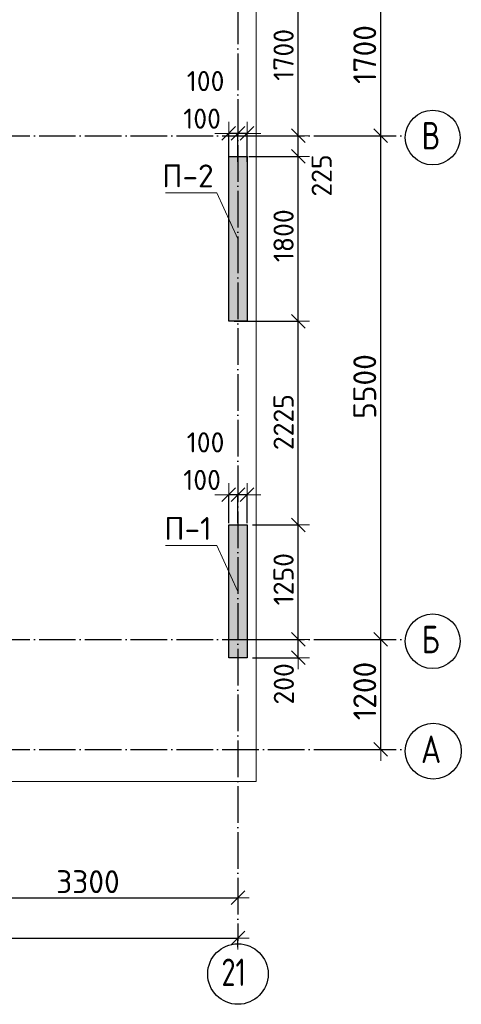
# Model space of a CAD drawing. Header units: millimetres. Extents: x 24002 to 102045, y -250 to 61883.
# Tile 25 of 31: x 64996 to 69821, y 37216 to 47967. Entities that reach past the tile are written whole.
import ezdxf

# ---------------------------------------------------------------- set-up
doc = ezdxf.new("R2010")
doc.units = ezdxf.units.MM
doc.header["$PDMODE"] = 65
doc.linetypes.add('______11', pattern=[500, 400, -50, 0, -50])
doc.linetypes.add('______5', pattern=[1100, 800, -100, 100, -100])
for name, color, linetype, lineweight in [('Standard', 7, 'Continuous', 25), ('Высотная отметка (отверстия)', 7, 'Continuous', 13), ('Размерная линия_ общее', 7, 'Continuous', 13)]:
    doc.layers.add(name, color=color, linetype=linetype, lineweight=lineweight)
doc.layers.add('Осевая линия_ общее', color=7, linetype='______5', lineweight=13, true_color=0xa0a0a0)
doc.styles.add('ISOCPEUR', font='ISOCPEUR')
doc.dimstyles.new('DIMSTYLE_12', dxfattribs={"dimtxt": 220, "dimasz": 250, "dimexe": 0, "dimexo": 0, "dimgap": 110, "dimtad": 2, "dimdec": 0, "dimrnd": 5, "dimzin": 12, "dimdsep": 46, "dimtxsty": 'ISOCPEUR', "dimblk1": 'ALL_ML_STRICH', "dimblk2": 'ALL_ML_STRICH', "dimsah": 1, "dimcen": 0, "dimclrd": 7, "dimclre": 256, "dimclrt": 7, "dimadec": 0, "dimazin": 0, "dimtfac": 1, "dimtdec": 0, "dimtix": 1, "dimtmove": 2, "dimatfit": 3, "dimfxl": 0, "dimtzin": 0, "dimlwd": 0, "dimlwe": -3, "dimarcsym": 0})
doc.dimstyles.new('DIMSTYLE_13', dxfattribs={"dimtxt": 220, "dimasz": 250, "dimexe": 0, "dimexo": 0, "dimgap": 110, "dimtad": 0, "dimdec": 0, "dimrnd": 5, "dimzin": 12, "dimdsep": 46, "dimtxsty": 'ISOCPEUR', "dimblk1": 'ALL_ML_STRICH', "dimblk2": 'ALL_ML_STRICH', "dimsah": 1, "dimcen": 0, "dimclrd": 7, "dimclre": 256, "dimclrt": 7, "dimadec": 0, "dimazin": 0, "dimtfac": 1, "dimtdec": 0, "dimtix": 1, "dimtmove": 2, "dimatfit": 3, "dimfxl": 0, "dimtvp": 1.2, "dimtzin": 0, "dimlwd": 0, "dimlwe": -3, "dimarcsym": 0})
doc.dimstyles.new('DIMSTYLE_3', dxfattribs={"dimtxt": 250, "dimasz": 250, "dimexe": 0, "dimexo": 0, "dimgap": 125, "dimtad": 2, "dimdec": 0, "dimrnd": 5, "dimzin": 12, "dimdsep": 46, "dimtxsty": 'ISOCPEUR', "dimblk1": 'ALL_ML_STRICH', "dimblk2": 'ALL_ML_STRICH', "dimsah": 1, "dimcen": 0, "dimclrd": 256, "dimclre": 256, "dimclrt": 256, "dimadec": 0, "dimazin": 0, "dimtfac": 1, "dimtdec": 0, "dimtix": 1, "dimtmove": 2, "dimatfit": 3, "dimfxl": 0, "dimtzin": 0, "dimlwd": 0, "dimlwe": -1, "dimarcsym": 0})
doc.dimstyles.new('DIMSTYLE_9', dxfattribs={"dimtxt": 220, "dimasz": 250, "dimexe": 0, "dimexo": 0, "dimgap": 110, "dimtad": 2, "dimdec": 0, "dimrnd": 5, "dimzin": 12, "dimdsep": 46, "dimtxsty": 'ISOCPEUR', "dimblk1": 'ALL_ML_STRICH', "dimblk2": 'ALL_ML_STRICH', "dimsah": 1, "dimcen": 0, "dimclrd": 7, "dimclre": 256, "dimclrt": 7, "dimadec": 0, "dimazin": 0, "dimtfac": 1, "dimtdec": 0, "dimtix": 1, "dimtmove": 2, "dimatfit": 3, "dimfxl": 0, "dimtvp": 1.2, "dimtzin": 0, "dimlwd": 0, "dimlwe": -3, "dimarcsym": 0})

# ---------------------------------------------------------------- blocks, each defined once
blk = doc.blocks.new('ALL_ML_STRICH')
at = {"color": 0, "linetype": 'ByBlock', "lineweight": -2}
for p, q in [((0, -0.5), (0, 0.5)), ((-1, 0), (0.5, 0)), ((-0.3, -0.3), (0.3, 0.3))]:
    blk.add_line(p, q, dxfattribs=at)
blk = doc.blocks.new('*D15')
at = {"layer": 'DEFPOINTS', "transparency": 33554687}
for p in [(67380, 38553), (64080, 38380), (64080, 37830)]:
    blk.add_point(p, dxfattribs=at)
at = {"layer": 'Размерная линия_ общее', "lineweight": -2, "transparency": 33554687}
for p, q in [((67380, 38563), (67380, 38380)), ((64080, 37840), (64080, 38380)), ((64080, 38380), (67380, 38380))]:
    blk.add_line(p, q, dxfattribs=at)
at = {"layer": 'Размерная линия_ общее', "transparency": 33554687, "xscale": 250, "yscale": 250, "zscale": 250, "rotation": 180}
blk.add_blockref('ALL_ML_STRICH', (64080, 38380), dxfattribs=at)
at = {"layer": 'Размерная линия_ общее', "transparency": 33554687, "xscale": 250, "yscale": 250, "zscale": 250}
blk.add_blockref('ALL_ML_STRICH', (67380, 38380), dxfattribs=at)
at = {"layer": 'Размерная линия_ общее', "transparency": 33554687, "insert": (65742, 38555), "char_height": 250, "width": 1000, "attachment_point": 5, "style": 'ISOCPEUR'}
blk.add_mtext('\\A1;{3300}', dxfattribs=at)
blk = doc.blocks.new('*D16')
at = {"layer": 'DEFPOINTS', "transparency": 33554687}
for p in [(25300, 37940), (25300, 37830), (67380, 37830)]:
    blk.add_point(p, dxfattribs=at)
at = {"layer": 'Размерная линия_ общее', "lineweight": -2, "transparency": 33554687}
for p, q in [((25300, 37840), (25300, 37940)), ((25300, 37940), (67380, 37940)), ((67380, 37840), (67380, 37940))]:
    blk.add_line(p, q, dxfattribs=at)
at = {"layer": 'Размерная линия_ общее', "transparency": 33554687, "xscale": 250, "yscale": 250, "zscale": 250, "rotation": 180}
blk.add_blockref('ALL_ML_STRICH', (25300, 37940), dxfattribs=at)
at = {"layer": 'Размерная линия_ общее', "transparency": 33554687, "xscale": 250, "yscale": 250, "zscale": 250}
blk.add_blockref('ALL_ML_STRICH', (67380, 37940), dxfattribs=at)
at = {"layer": 'Размерная линия_ общее', "transparency": 33554687, "insert": (46340, 38115), "char_height": 250, "width": 1250, "attachment_point": 5, "style": 'ISOCPEUR'}
blk.add_mtext('\\A1;{42080}', dxfattribs=at)
blk = doc.blocks.new('*D17')
at = {"layer": 'DEFPOINTS', "transparency": 33554687}
for p in [(68420, 41200), (68320, 40000), (68941, 40000)]:
    blk.add_point(p, dxfattribs=at)
at = {"layer": 'Размерная линия_ общее', "lineweight": -2, "transparency": 33554687}
for p, q in [((68430, 41200), (68941, 41200)), ((68941, 40000), (68941, 41200)), ((68330, 40000), (68941, 40000))]:
    blk.add_line(p, q, dxfattribs=at)
at = {"layer": 'Размерная линия_ общее', "transparency": 33554687, "xscale": 250, "yscale": 250, "zscale": 250}
for p, rotation in [((68941, 41200), 90), ((68941, 40000), 270)]:
    blk.add_blockref('ALL_ML_STRICH', p, dxfattribs=dict(at, rotation=rotation))
at = {"layer": 'Размерная линия_ общее', "transparency": 33554687, "insert": (68766, 40637), "char_height": 250, "width": 1000, "attachment_point": 5, "rotation": 90, "style": 'ISOCPEUR'}
blk.add_mtext('\\A1;{1200}', dxfattribs=at)
blk = doc.blocks.new('*D18')
at = {"layer": 'DEFPOINTS', "transparency": 33554687}
for p in [(68420, 46700), (68420, 41200), (68941, 41200)]:
    blk.add_point(p, dxfattribs=at)
at = {"layer": 'Размерная линия_ общее', "lineweight": -2, "transparency": 33554687}
for p, q in [((68430, 46700), (68941, 46700)), ((68941, 41200), (68941, 46700)), ((68430, 41200), (68941, 41200))]:
    blk.add_line(p, q, dxfattribs=at)
at = {"layer": 'Размерная линия_ общее', "transparency": 33554687, "xscale": 250, "yscale": 250, "zscale": 250}
for p, rotation in [((68941, 46700), 90), ((68941, 41200), 270)]:
    blk.add_blockref('ALL_ML_STRICH', p, dxfattribs=dict(at, rotation=rotation))
at = {"layer": 'Размерная линия_ общее', "transparency": 33554687, "insert": (68766, 43962), "char_height": 250, "width": 1000, "attachment_point": 5, "rotation": 90, "style": 'ISOCPEUR'}
blk.add_mtext('\\A1;{5500}', dxfattribs=at)
blk = doc.blocks.new('*D19')
at = {"layer": 'DEFPOINTS', "transparency": 33554687}
for p in [(68320, 48400), (68420, 46700), (68941, 46700)]:
    blk.add_point(p, dxfattribs=at)
at = {"layer": 'Размерная линия_ общее', "lineweight": -2, "transparency": 33554687}
for p, q in [((68330, 48400), (68941, 48400)), ((68941, 46700), (68941, 48400)), ((68430, 46700), (68941, 46700))]:
    blk.add_line(p, q, dxfattribs=at)
at = {"layer": 'Размерная линия_ общее', "transparency": 33554687, "xscale": 250, "yscale": 250, "zscale": 250}
for p, rotation in [((68941, 48400), 90), ((68941, 46700), 270)]:
    blk.add_blockref('ALL_ML_STRICH', p, dxfattribs=dict(at, rotation=rotation))
at = {"layer": 'Размерная линия_ общее', "transparency": 33554687, "insert": (68766, 47587), "char_height": 250, "width": 1000, "attachment_point": 5, "rotation": 90, "style": 'ISOCPEUR'}
blk.add_mtext('\\A1;{1700}', dxfattribs=at)
blk = doc.blocks.new('*D141')
at = {"layer": 'DEFPOINTS', "color": 7, "linetype": 'Continuous', "lineweight": 13, "transparency": 33554687}
for p in [(67480, 42781), (67380, 42450), (67480, 42450)]:
    blk.add_point(p, dxfattribs=at)
at = {"layer": 'Размерная линия_ общее', "color": 253, "linetype": 'Continuous', "lineweight": -2, "true_color": 0xa0a0a0, "transparency": 33554687}
for p, q in [((67380, 42470), (67380, 42781)), ((67480, 42470), (67480, 42781))]:
    blk.add_line(p, q, dxfattribs=at)
at = {"layer": 'Размерная линия_ общее', "color": 7, "linetype": 'Continuous', "lineweight": -2, "transparency": 33554687}
blk.add_line((67480, 42781), (67380, 42781), dxfattribs=at)
at = {"layer": 'Размерная линия_ общее', "color": 7, "linetype": 'Continuous', "lineweight": 13, "transparency": 33554687, "xscale": 250, "yscale": 250, "zscale": 250}
for p, rotation in [((67480, 42781), 360), ((67380, 42781), 180)]:
    blk.add_blockref('ALL_ML_STRICH', p, dxfattribs=dict(at, rotation=rotation))
at = {"layer": 'Размерная линия_ общее', "color": 7, "linetype": 'Continuous', "lineweight": 13, "transparency": 33554687, "insert": (67027, 43352), "char_height": 220, "width": 660, "attachment_point": 5, "style": 'ISOCPEUR'}
blk.add_mtext('\\A1;{100}', dxfattribs=at)
blk = doc.blocks.new('*D142')
at = {"layer": 'DEFPOINTS', "color": 7, "linetype": 'Continuous', "lineweight": 13, "transparency": 33554687}
for p in [(67380, 42781), (67280, 42450), (67380, 42450)]:
    blk.add_point(p, dxfattribs=at)
at = {"layer": 'Размерная линия_ общее', "color": 253, "linetype": 'Continuous', "lineweight": -2, "true_color": 0xa0a0a0, "transparency": 33554687}
for p, q in [((67280, 42470), (67280, 42781)), ((67380, 42470), (67380, 42781))]:
    blk.add_line(p, q, dxfattribs=at)
at = {"layer": 'Размерная линия_ общее', "color": 7, "linetype": 'Continuous', "lineweight": -2, "transparency": 33554687}
blk.add_line((67380, 42781), (67280, 42781), dxfattribs=at)
at = {"layer": 'Размерная линия_ общее', "color": 7, "linetype": 'Continuous', "lineweight": 13, "transparency": 33554687, "xscale": 250, "yscale": 250, "zscale": 250}
for p, rotation in [((67380, 42781), 360), ((67280, 42781), 180)]:
    blk.add_blockref('ALL_ML_STRICH', p, dxfattribs=dict(at, rotation=rotation))
at = {"layer": 'Размерная линия_ общее', "color": 7, "linetype": 'Continuous', "lineweight": 13, "transparency": 33554687, "insert": (66989, 42942), "char_height": 220, "width": 660, "attachment_point": 5, "style": 'ISOCPEUR'}
blk.add_mtext('\\A1;{100}', dxfattribs=at)
blk = doc.blocks.new('*D143')
at = {"layer": 'DEFPOINTS', "color": 7, "linetype": 'Continuous', "lineweight": 13, "transparency": 33554687}
for p in [(67480, 46726), (67380, 46395), (67480, 46395)]:
    blk.add_point(p, dxfattribs=at)
at = {"layer": 'Размерная линия_ общее', "color": 253, "linetype": 'Continuous', "lineweight": -2, "true_color": 0xa0a0a0, "transparency": 33554687}
for p, q in [((67380, 46415), (67380, 46726)), ((67480, 46415), (67480, 46726))]:
    blk.add_line(p, q, dxfattribs=at)
at = {"layer": 'Размерная линия_ общее', "color": 7, "linetype": 'Continuous', "lineweight": -2, "transparency": 33554687}
blk.add_line((67480, 46726), (67380, 46726), dxfattribs=at)
at = {"layer": 'Размерная линия_ общее', "color": 7, "linetype": 'Continuous', "lineweight": 13, "transparency": 33554687, "xscale": 250, "yscale": 250, "zscale": 250}
for p, rotation in [((67480, 46726), 360), ((67380, 46726), 180)]:
    blk.add_blockref('ALL_ML_STRICH', p, dxfattribs=dict(at, rotation=rotation))
at = {"layer": 'Размерная линия_ общее', "color": 7, "linetype": 'Continuous', "lineweight": 13, "transparency": 33554687, "insert": (67027, 47297), "char_height": 220, "width": 660, "attachment_point": 5, "style": 'ISOCPEUR'}
blk.add_mtext('\\A1;{100}', dxfattribs=at)
blk = doc.blocks.new('*D144')
at = {"layer": 'DEFPOINTS', "color": 7, "linetype": 'Continuous', "lineweight": 13, "transparency": 33554687}
for p in [(67380, 46726), (67280, 46395), (67380, 46395)]:
    blk.add_point(p, dxfattribs=at)
at = {"layer": 'Размерная линия_ общее', "color": 253, "linetype": 'Continuous', "lineweight": -2, "true_color": 0xa0a0a0, "transparency": 33554687}
for p, q in [((67280, 46415), (67280, 46726)), ((67380, 46415), (67380, 46726))]:
    blk.add_line(p, q, dxfattribs=at)
at = {"layer": 'Размерная линия_ общее', "color": 7, "linetype": 'Continuous', "lineweight": -2, "transparency": 33554687}
blk.add_line((67380, 46726), (67280, 46726), dxfattribs=at)
at = {"layer": 'Размерная линия_ общее', "color": 7, "linetype": 'Continuous', "lineweight": 13, "transparency": 33554687, "xscale": 250, "yscale": 250, "zscale": 250}
for p, rotation in [((67380, 46726), 360), ((67280, 46726), 180)]:
    blk.add_blockref('ALL_ML_STRICH', p, dxfattribs=dict(at, rotation=rotation))
at = {"layer": 'Размерная линия_ общее', "color": 7, "linetype": 'Continuous', "lineweight": 13, "transparency": 33554687, "insert": (66989, 46887), "char_height": 220, "width": 660, "attachment_point": 5, "style": 'ISOCPEUR'}
blk.add_mtext('\\A1;{100}', dxfattribs=at)
blk = doc.blocks.new('*D253')
at = {"layer": 'DEFPOINTS', "color": 7, "linetype": 'Continuous', "lineweight": 13, "transparency": 33554687}
for p in [(67520, 41200), (67520, 41000), (68039, 41000)]:
    blk.add_point(p, dxfattribs=at)
at = {"layer": 'Размерная линия_ общее', "color": 253, "linetype": 'Continuous', "lineweight": -2, "true_color": 0xa0a0a0, "transparency": 33554687}
for p, q in [((67540, 41200), (68039, 41200)), ((67540, 41000), (68039, 41000))]:
    blk.add_line(p, q, dxfattribs=at)
at = {"layer": 'Размерная линия_ общее', "color": 7, "linetype": 'Continuous', "lineweight": -2, "transparency": 33554687}
blk.add_line((68039, 41000), (68039, 41200), dxfattribs=at)
at = {"layer": 'Размерная линия_ общее', "color": 7, "linetype": 'Continuous', "lineweight": 13, "transparency": 33554687, "xscale": 250, "yscale": 250, "zscale": 250}
for p, rotation in [((68039, 41200), 90), ((68039, 41000), 270)]:
    blk.add_blockref('ALL_ML_STRICH', p, dxfattribs=dict(at, rotation=rotation))
at = {"layer": 'Размерная линия_ общее', "color": 7, "linetype": 'Continuous', "lineweight": 13, "transparency": 33554687, "insert": (67882, 40715), "char_height": 220, "width": 660, "attachment_point": 5, "rotation": 90, "style": 'ISOCPEUR'}
blk.add_mtext('\\A1;{200}', dxfattribs=at)
blk = doc.blocks.new('*D254')
at = {"layer": 'DEFPOINTS', "color": 7, "linetype": 'Continuous', "lineweight": 13, "transparency": 33554687}
for p in [(67520, 42450), (67520, 41200), (68039, 41200)]:
    blk.add_point(p, dxfattribs=at)
at = {"layer": 'Размерная линия_ общее', "color": 253, "linetype": 'Continuous', "lineweight": -2, "true_color": 0xa0a0a0, "transparency": 33554687}
for p, q in [((67540, 42450), (68039, 42450)), ((67540, 41200), (68039, 41200))]:
    blk.add_line(p, q, dxfattribs=at)
at = {"layer": 'Размерная линия_ общее', "color": 7, "linetype": 'Continuous', "lineweight": -2, "transparency": 33554687}
blk.add_line((68039, 41200), (68039, 42450), dxfattribs=at)
at = {"layer": 'Размерная линия_ общее', "color": 7, "linetype": 'Continuous', "lineweight": 13, "transparency": 33554687, "xscale": 250, "yscale": 250, "zscale": 250}
for p, rotation in [((68039, 42450), 90), ((68039, 41200), 270)]:
    blk.add_blockref('ALL_ML_STRICH', p, dxfattribs=dict(at, rotation=rotation))
at = {"layer": 'Размерная линия_ общее', "color": 7, "linetype": 'Continuous', "lineweight": 13, "transparency": 33554687, "insert": (67879, 41858), "char_height": 220, "width": 880, "attachment_point": 5, "rotation": 90, "style": 'ISOCPEUR'}
blk.add_mtext('\\A1;{1250}', dxfattribs=at)
blk = doc.blocks.new('*D255')
at = {"layer": 'DEFPOINTS', "color": 7, "linetype": 'Continuous', "lineweight": 13, "transparency": 33554687}
for p in [(67320, 44675), (67520, 42450), (68039, 42450)]:
    blk.add_point(p, dxfattribs=at)
at = {"layer": 'Размерная линия_ общее', "color": 253, "linetype": 'Continuous', "lineweight": -2, "true_color": 0xa0a0a0, "transparency": 33554687}
for p, q in [((67340, 44675), (68039, 44675)), ((67540, 42450), (68039, 42450))]:
    blk.add_line(p, q, dxfattribs=at)
at = {"layer": 'Размерная линия_ общее', "color": 7, "linetype": 'Continuous', "lineweight": -2, "transparency": 33554687}
blk.add_line((68039, 42450), (68039, 44675), dxfattribs=at)
at = {"layer": 'Размерная линия_ общее', "color": 7, "linetype": 'Continuous', "lineweight": 13, "transparency": 33554687, "xscale": 250, "yscale": 250, "zscale": 250}
for p, rotation in [((68039, 44675), 90), ((68039, 42450), 270)]:
    blk.add_blockref('ALL_ML_STRICH', p, dxfattribs=dict(at, rotation=rotation))
at = {"layer": 'Размерная линия_ общее', "color": 7, "linetype": 'Continuous', "lineweight": 13, "transparency": 33554687, "insert": (67879, 43573), "char_height": 220, "width": 880, "attachment_point": 5, "rotation": 90, "style": 'ISOCPEUR'}
blk.add_mtext('\\A1;{2225}', dxfattribs=at)
blk = doc.blocks.new('*D256')
at = {"layer": 'DEFPOINTS', "color": 7, "linetype": 'Continuous', "lineweight": 13, "transparency": 33554687}
for p in [(67480, 46475), (67320, 44675), (68039, 44675)]:
    blk.add_point(p, dxfattribs=at)
at = {"layer": 'Размерная линия_ общее', "color": 253, "linetype": 'Continuous', "lineweight": -2, "true_color": 0xa0a0a0, "transparency": 33554687}
for p, q in [((67500, 46475), (68039, 46475)), ((67340, 44675), (68039, 44675))]:
    blk.add_line(p, q, dxfattribs=at)
at = {"layer": 'Размерная линия_ общее', "color": 7, "linetype": 'Continuous', "lineweight": -2, "transparency": 33554687}
blk.add_line((68039, 44675), (68039, 46475), dxfattribs=at)
at = {"layer": 'Размерная линия_ общее', "color": 7, "linetype": 'Continuous', "lineweight": 13, "transparency": 33554687, "xscale": 250, "yscale": 250, "zscale": 250}
for p, rotation in [((68039, 46475), 90), ((68039, 44675), 270)]:
    blk.add_blockref('ALL_ML_STRICH', p, dxfattribs=dict(at, rotation=rotation))
at = {"layer": 'Размерная линия_ общее', "color": 7, "linetype": 'Continuous', "lineweight": 13, "transparency": 33554687, "insert": (67879, 45608), "char_height": 220, "width": 880, "attachment_point": 5, "rotation": 90, "style": 'ISOCPEUR'}
blk.add_mtext('\\A1;{1800}', dxfattribs=at)
blk = doc.blocks.new('*D257')
at = {"layer": 'DEFPOINTS', "color": 7, "linetype": 'Continuous', "lineweight": 13, "transparency": 33554687}
for p in [(67420, 46700), (67480, 46475), (68039, 46475)]:
    blk.add_point(p, dxfattribs=at)
at = {"layer": 'Размерная линия_ общее', "color": 253, "linetype": 'Continuous', "lineweight": -2, "true_color": 0xa0a0a0, "transparency": 33554687}
for p, q in [((67440, 46700), (68039, 46700)), ((67500, 46475), (68039, 46475))]:
    blk.add_line(p, q, dxfattribs=at)
at = {"layer": 'Размерная линия_ общее', "color": 7, "linetype": 'Continuous', "lineweight": -2, "transparency": 33554687}
blk.add_line((68039, 46475), (68039, 46700), dxfattribs=at)
at = {"layer": 'Размерная линия_ общее', "color": 7, "linetype": 'Continuous', "lineweight": 13, "transparency": 33554687, "xscale": 250, "yscale": 250, "zscale": 250}
for p, rotation in [((68039, 46700), 90), ((68039, 46475), 270)]:
    blk.add_blockref('ALL_ML_STRICH', p, dxfattribs=dict(at, rotation=rotation))
at = {"layer": 'Размерная линия_ общее', "color": 7, "linetype": 'Continuous', "lineweight": 13, "transparency": 33554687, "insert": (68295, 46266), "char_height": 220, "width": 660, "attachment_point": 5, "rotation": 90, "style": 'ISOCPEUR'}
blk.add_mtext('\\A1;{225}', dxfattribs=at)
blk = doc.blocks.new('*D258')
at = {"layer": 'DEFPOINTS', "color": 7, "linetype": 'Continuous', "lineweight": 13, "transparency": 33554687}
for p in [(67420, 48400), (67420, 46700), (68039, 46700)]:
    blk.add_point(p, dxfattribs=at)
at = {"layer": 'Размерная линия_ общее', "color": 253, "linetype": 'Continuous', "lineweight": -2, "true_color": 0xa0a0a0, "transparency": 33554687}
for p, q in [((67440, 48400), (68039, 48400)), ((67440, 46700), (68039, 46700))]:
    blk.add_line(p, q, dxfattribs=at)
at = {"layer": 'Размерная линия_ общее', "color": 7, "linetype": 'Continuous', "lineweight": -2, "transparency": 33554687}
blk.add_line((68039, 46700), (68039, 48400), dxfattribs=at)
at = {"layer": 'Размерная линия_ общее', "color": 7, "linetype": 'Continuous', "lineweight": 13, "transparency": 33554687, "xscale": 250, "yscale": 250, "zscale": 250}
for p, rotation in [((68039, 48400), 90), ((68039, 46700), 270)]:
    blk.add_blockref('ALL_ML_STRICH', p, dxfattribs=dict(at, rotation=rotation))
at = {"layer": 'Размерная линия_ общее', "color": 7, "linetype": 'Continuous', "lineweight": 13, "transparency": 33554687, "insert": (67879, 47583), "char_height": 220, "width": 880, "attachment_point": 5, "rotation": 90, "style": 'ISOCPEUR'}
blk.add_mtext('\\A1;{1700}', dxfattribs=at)

msp = doc.modelspace()

# ---------------------------------------------------------------- hatches: boundary and pattern name
at = {"linetype": 'Continuous', "lineweight": 13, "transparency": 33554687}
for points in [[(67280, 44675), (67480, 44675), (67480, 46475), (67280, 46475)], [(67280, 41000), (67480, 41000), (67480, 42450), (67280, 42450)]]:
    msp.add_hatch(color=7, dxfattribs=at).paths.add_polyline_path(points)

# ---------------------------------------------------------------- linework, layer by layer
at = {"color": 7, "linetype": 'Continuous', "lineweight": -3, "transparency": 33554687}
for p, q in [((67280, 44675), (67280, 46475)), ((67280, 46475), (67480, 46475)), ((67480, 46475), (67480, 44675)), ((67480, 44675), (67280, 44675)), ((67280, 41000), (67280, 42450)), ((67280, 42450), (67480, 42450)), ((67480, 42450), (67480, 41000)), ((67480, 41000), (67280, 41000))]:
    msp.add_line(p, q, dxfattribs=at)
at = {"layer": 'Standard', "color": 7, "linetype": 'Continuous', "lineweight": 13, "transparency": 33554687}
msp.add_lwpolyline([(25100, 39650), (67580, 39650), (67580, 54200), (25100, 54200), (25100, 39650)], dxfattribs=at)
at = {"layer": 'Высотная отметка (отверстия)', "color": 7, "linetype": 'Continuous', "lineweight": 13, "transparency": 33554687}
for points in [[(67380, 45575), (67149.3, 46076.9), (66589.3, 46076.9)], [(67380, 41725), (67149.3, 42226.9), (66589.3, 42226.9)]]:
    msp.add_lwpolyline(points, dxfattribs=at)
at = {"layer": 'Осевая линия_ общее', "color": 253, "linetype": '______11', "lineweight": -3, "true_color": 0xa0a0a0, "transparency": 33554687}
for p, q in [((67380, 54100), (67380, 37910.9)), ((25200, 46700), (69209.2, 46700)), ((25200, 41200), (69209.2, 41200)), ((25200, 40000), (69209.2, 40000))]:
    msp.add_line(p, q, dxfattribs=at)
at = {"layer": 'Осевая линия_ общее', "color": 7, "linetype": 'Continuous', "lineweight": -3, "transparency": 33554687}
for centre, radius in [((69508, 46680.5), 298.8), ((69508, 41180.5), 298.8), ((69515, 39980.5), 305.8), ((67380.4, 37546.5), 330.4)]:
    msp.add_circle(centre, radius, dxfattribs=at)

# ---------------------------------------------------------------- texts
at = {"layer": 'Высотная отметка (отверстия)', "color": 7, "linetype": 'Continuous', "lineweight": 13, "transparency": 33554687, "char_height": 250, "attachment_point": 8, "style": 'ISOCPEUR'}
for s, insert, width in [('\\A1;{\\fISOCPEUR|i0|b0;\\H250.000000;\\W1.000000;\\C7;П-2}\\P', (66834.3, 46136.9), 664.583), ('\\A1;{\\fISOCPEUR|i0|b0;\\H250.000000;\\W1.000000;\\C7;П-1}\\P', (66834.3, 42286.9), 604.167)]:
    msp.add_mtext(s, dxfattribs=dict(at, insert=insert, width=width))
at = {"layer": 'Осевая линия_ общее', "color": 7, "linetype": 'Continuous', "lineweight": -3, "transparency": 33554687, "char_height": 300, "attachment_point": 7, "style": 'ISOCPEUR'}
for s, insert, width in [('\\W0.80;В', (69388, 46550), 359.833), ('\\W0.80;Б', (69388, 41050), 359.833), ('\\W0.82;А', (69380, 39850), 392.646), ('\\W0.75;21', (67200.4, 37416), 472.281)]:
    msp.add_mtext(s, dxfattribs=dict(at, insert=insert, width=width))

# ---------------------------------------------------------------- dimensions: what is measured, and where the dimension line sits
at = {"layer": 'Размерная линия_ общее', "color": 7, "linetype": 'Continuous', "lineweight": 13, "transparency": 33554687}
for base, p1, p2, angle, dimstyle, picture, middle in [((68039.5, 48400), (67440, 46700), (67440, 48400), 90, 'DIMSTYLE_12', '*D258', (67879.5, 47583)), ((67380, 46726.2), (67480, 46415), (67380, 46415), 180, 'DIMSTYLE_9', '*D143', (67026.8, 47297.3)), ((67280, 46726.2), (67380, 46415), (67280, 46415), 180, 'DIMSTYLE_9', '*D144', (66988.5, 46886.6)), ((68039.5, 46700), (67500, 46475), (67440, 46700), 90, 'DIMSTYLE_13', '*D257', (68294.7, 46266.2)), ((68039.5, 46475), (67340, 44675), (67500, 46475), 90, 'DIMSTYLE_12', '*D256', (67879.5, 45608)), ((68039.5, 44675), (67540, 42450), (67340, 44675), 90, 'DIMSTYLE_12', '*D255', (67879.5, 43573.5)), ((67380, 42781.2), (67480, 42470), (67380, 42470), 180, 'DIMSTYLE_9', '*D141', (67026.8, 43352.3)), ((67280, 42781.2), (67380, 42470), (67280, 42470), 180, 'DIMSTYLE_9', '*D142', (66988.5, 42941.6)), ((68039.5, 42450), (67540, 41200), (67540, 42450), 90, 'DIMSTYLE_12', '*D254', (67879.5, 41858)), ((68039.5, 41200), (67540, 41000), (67540, 41200), 90, 'DIMSTYLE_9', '*D253', (67881.6, 40714.8))]:
    dim = msp.add_linear_dim(base=base, p1=p1, p2=p2, angle=angle, dimstyle=dimstyle, override={"dimpost": '<>', "dimclrd": 7, "dimclre": 253, "dimclrt": 7, "dimlwd": 0, "dimlwe": 65533}, dxfattribs=at)
    dim.commit()
    dim.dimension.update_dxf_attribs({"geometry": picture, "text_midpoint": middle, "dimtype": 160})
at = {"layer": 'Размерная линия_ общее', "transparency": 33554687}
for base, p1, p2, picture, middle in [((68941, 48400), (68430, 46700), (68330, 48400), '*D19', (68766, 47587.5)), ((68941, 46700), (68430, 41200), (68430, 46700), '*D18', (68766, 43962.5)), ((68941, 41200), (68330, 40000), (68430, 41200), '*D17', (68766, 40637.5))]:
    dim = msp.add_linear_dim(base=base, p1=p1, p2=p2, angle=90, dimstyle='DIMSTYLE_3', override={"dimpost": '<>', "dimclrd": 256, "dimclre": 256, "dimclrt": 256, "dimlwd": 0, "dimlwe": 65535}, dxfattribs=at)
    dim.commit()
    dim.dimension.update_dxf_attribs({"geometry": picture, "text_midpoint": middle, "dimtype": 160})
for base, p1, p2, picture, middle in [((67380, 38380.3), (64080, 37840), (67380, 38562.7), '*D15', (65742.5, 38555.3)), ((67380, 37940.3), (25300, 37840), (67380, 37840), '*D16', (46340, 38115.3))]:
    dim = msp.add_linear_dim(base=base, p1=p1, p2=p2, dimstyle='DIMSTYLE_3', override={"dimpost": '<>', "dimclrd": 256, "dimclre": 256, "dimclrt": 256, "dimlwd": 0, "dimlwe": 65535}, dxfattribs=at)
    dim.commit()
    dim.dimension.update_dxf_attribs({"geometry": picture, "text_midpoint": middle, "dimtype": 160})

doc.saveas('drawing.dxf')
